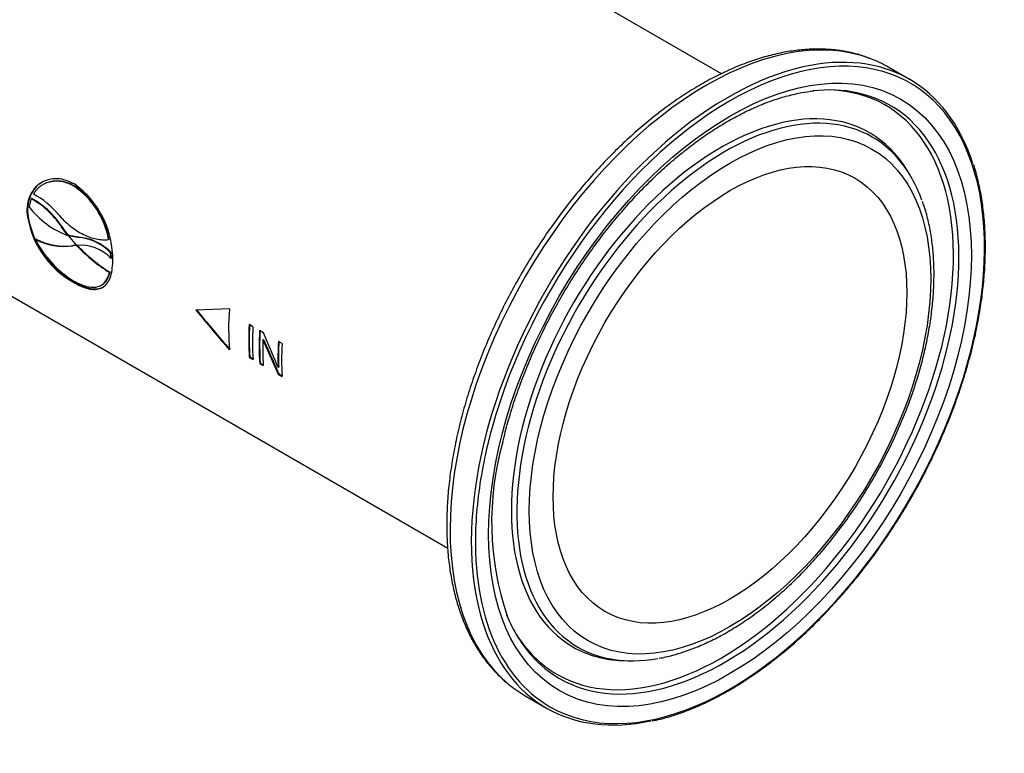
# Paper-space layout 'Invenitec-A4' of a CAD drawing. Header units: millimetres. Extents: x -30 to 265, y -61 to 230.
# Tile 4 of 7: x 212 to 246, y 90 to 116. Entities that reach past the tile are written whole.
import ezdxf

# ---------------------------------------------------------------- set-up
doc = ezdxf.new("R2010")
doc.units = ezdxf.units.MM
doc.layers.add('Default', color=7, linetype='Continuous')
doc.layers.add('FET-15T-15T', color=7, linetype='Continuous')

# ---------------------------------------------------------------- blocks, each defined once
blk = doc.blocks.new('SE5')
at = {"layer": 'FET-15T-15T', "color": 7, "linetype": 'Continuous'}
for p, q in [((267.158, 89.318), (245.692, 101.711)), ((220.836, 94.065), (257.636, 72.818)), ((273.699, 89.121), (272.96, 89.548)), ((273.706, 85.82), (273.622, 85.957)), ((243.63, 85.494), (243.612, 85.486)), ((244.666, 85.405), (244.648, 85.396)), ((243.146, 84.972), (243.074, 84.693)), ((243.163, 84.981), (243.146, 84.972)), ((243.013, 84.538), (242.995, 84.527)), ((244.265, 83.927), (244.248, 83.919)), ((244.432, 83.712), (244.265, 83.927)), ((244.414, 83.703), (244.248, 83.919)), ((244.432, 83.712), (244.414, 83.703)), ((244.452, 83.679), (244.414, 83.703)), ((244.428, 83.686), (244.724, 83.347)), ((244.47, 83.687), (244.432, 83.712)), ((244.47, 83.687), (244.452, 83.679)), ((244.759, 83.623), (244.452, 83.679)), ((244.777, 83.632), (244.47, 83.687)), ((244.777, 83.632), (244.759, 83.623)), ((243.315, 83.562), (243.297, 83.553)), ((244.716, 83.346), (244.591, 83.329)), ((244.609, 83.337), (244.591, 83.329)), ((244.719, 83.353), (244.609, 83.337)), ((244.722, 83.349), (244.716, 83.346)), ((244.736, 83.335), (244.716, 83.346)), ((244.753, 83.344), (244.736, 83.335)), ((244.753, 83.344), (244.747, 83.347)), ((245.855, 83.556), (245.837, 83.548)), ((245.927, 83.101), (245.909, 83.093)), ((245.92, 82.895), (245.909, 83.093)), ((245.938, 82.904), (245.92, 82.895)), ((245.938, 82.904), (245.927, 83.101)), ((245.889, 82.409), (245.871, 82.401)), ((244.666, 82.058), (244.648, 82.043)), ((245.545, 81.942), (245.564, 81.951)), ((250.041, 81.144), (248.878, 81.096)), ((250.862, 80.516), (250.731, 80.592)), ((251.227, 80.306), (251.092, 80.384)), ((251.739, 79.102), (251.227, 80.306)), ((251.225, 80.068), (251.207, 80.058)), ((251.207, 80.058), (251.743, 78.869)), ((251.225, 80.068), (251.761, 78.881)), ((251.875, 79.932), (251.749, 80.005)), ((250.752, 79.464), (250.734, 79.452)), ((250.734, 79.452), (250.865, 79.376)), ((250.752, 79.464), (250.864, 79.399)), ((251.113, 79.255), (251.095, 79.243)), ((251.095, 79.243), (251.222, 79.17)), ((251.113, 79.255), (251.22, 79.193)), ((251.756, 79.113), (251.739, 79.102)), ((251.761, 78.881), (251.743, 78.869)), ((251.743, 78.869), (251.878, 78.791)), ((251.761, 78.881), (251.877, 78.814)), ((263.775, 68.902), (263.937, 68.898)), ((260.335, 67.681), (261.074, 67.254))]:
    blk.add_line(p, q, dxfattribs=at)
for centre, radius, start, end in [((243.015, 83.039), 2.868, 10.2232, 55.2855), ((242.757, 82.868), 3.228, 358.8135, 53.8447), ((243.032, 83.048), 2.868, 10.2174, 55.2818), ((241.67, 82.326), 3.03, 31.717, 60.8482), ((241.687, 82.334), 3.031, 31.72, 60.8478), ((241.953, 82.694), 2.748, 38.8874, 62.4224), ((245.476, 86.51), 3.013, 217.0968, 249.6294), ((246.206, 84.872), 3.229, 186.1284, 241.1641), ((246.22, 84.884), 3.225, 186.1704, 241.1995), ((244.644, 81.862), 1.765, 44.2062, 86.2499), ((244.661, 81.871), 1.765, 44.2075, 86.2473), ((244.313, 85.569), 2.258, 243.2507, 277.0696), ((246.494, 85.168), 3.582, 206.8046, 238.7447), ((244.331, 85.578), 2.257, 243.2456, 277.0637), ((244.873, 81.934), 1.421, 42.5602, 96.0304), ((249.101, 87.481), 6.02, 223.5299, 237.5586), ((249.119, 87.492), 6.022, 223.535, 237.5598), ((284.017, 109.588), 45.238, 219.0359, 221.329), ((284.023, 109.628), 45.249, 219.0741, 221.3647), ((269.308, 73.727), 10.143, 164.1232, 198.7699)]:
    blk.add_arc(centre, radius, start, end, dxfattribs=at)
for centre, major_axis, start_param, end_param in [((266.647, 78.614), (-6.313, -10.934), 3.233397, 6.190475), ((267.457, 78.147), (-6.263, -10.847), 0, 3.891769), ((267.386, 78.188), (-6.313, -10.934), 2.659351, 3.630883), ((266.647, 78.614), (-6.313, -10.934), 3.141593, 3.233397), ((267.386, 78.188), (-6.313, -10.934), 3.630883, 5.801478), ((267.15, 78.324), (-5.714, -9.896), 0, 3.435203), ((267.284, 78.246), (-5.754, -9.966), 3.328242, 3.542022), ((267.457, 78.147), (-6.263, -10.847), 3.891769, 5.134084), ((267.284, 78.246), (-5.754, -9.966), 0, 3.328242), ((267.15, 78.324), (-5.161, -8.94), 2.844212, 6.283185), ((267.284, 78.246), (-5.121, -8.87), 2.928913, 6.283185), ((267.284, 78.246), (-5.121, -8.87), 2.686958, 2.928913), ((267.15, 78.324), (-5.161, -8.94), -3.446442, -3.438973), ((256.75, 84.328), (-4.763, -8.249), -0.874112, -0.689529), ((257.449, 83.925), (-4.763, -8.249), -0.855739, -0.708757), ((257.449, 83.925), (-4.75, -8.227), -0.855739, -0.708757), ((257.581, 83.849), (-4.763, -8.249), -0.855739, -0.708757), ((257.811, 83.716), (-4.763, -8.249), -0.855739, -0.708757), ((257.811, 83.716), (-4.75, -8.227), -0.855739, -0.708757), ((257.937, 83.643), (-4.763, -8.249), -0.824131, -0.708757), ((258.467, 83.337), (-4.763, -8.249), -0.855739, -0.740365), ((258.467, 83.337), (-4.75, -8.227), -0.855739, -0.740365), ((258.594, 83.264), (-4.763, -8.249), -0.855739, -0.708757), ((267.457, 78.147), (-6.263, -10.847), -1.149101, -1.068085), ((267.457, 78.147), (-6.263, -10.847), -1.068085, -0.856193), ((267.457, 78.147), (-6.263, -10.847), 5.426992, 6.283185), ((267.284, 78.246), (-5.754, -9.966), 5.864268, 6.096808), ((267.386, 78.188), (-6.313, -10.934), 5.801478, 6.283185), ((267.15, 78.324), (-5.714, -9.896), 5.987261, 6.283185), ((267.15, 78.324), (-5.161, -8.94), 0, 0.2964), ((267.284, 78.246), (-5.121, -8.87), 0, 0.204905), ((267.284, 78.246), (-5.754, -9.966), 6.096808, 6.283185), ((267.284, 78.246), (-5.121, -8.87), 0.204905, 0.45657), ((267.15, 78.324), (-5.161, -8.94), 0.2964, 0.304849), ((266.647, 78.614), (-6.313, -10.934), 6.190475, 6.283185), ((267.386, 78.188), (-6.313, -10.934), 0, 0.479864)]:
    blk.add_ellipse(centre, major_axis=major_axis, ratio=0.57735, start_param=start_param, end_param=end_param, dxfattribs=at)
for major_axis in [(-5.938, -10.285), (-4.937, -8.551), (4.35, 7.534)]:
    blk.add_ellipse((267.457, 78.147), major_axis=major_axis, ratio=0.57735, dxfattribs=at)
for points, knots in [([(272.316, 89.853), (272.16, 89.909), (271.889, 90.004), (271.413, 90.108), (270.922, 90.167), (270.411, 90.181), (269.886, 90.148), (269.347, 90.07), (268.797, 89.945), (268.239, 89.775), (267.674, 89.56), (267.106, 89.301), (266.536, 89), (265.967, 88.657), (265.401, 88.274), (264.84, 87.853), (264.287, 87.396), (263.744, 86.904), (263.213, 86.38), (262.695, 85.825), (262.193, 85.242), (261.708, 84.633), (261.243, 84), (260.799, 83.347), (260.378, 82.675), (259.981, 81.987), (259.611, 81.286), (259.268, 80.574), (258.954, 79.855), (258.67, 79.13), (258.419, 78.407), (258.191, 77.661), (258.078, 77.209), (258.011, 76.938)], [0, 0, 0, 0, 0.029765, 0.061294, 0.092945, 0.124747, 0.15671, 0.188823, 0.221065, 0.253408, 0.285822, 0.318281, 0.350766, 0.383259, 0.415748, 0.448226, 0.480691, 0.513141, 0.545576, 0.577997, 0.610406, 0.642804, 0.675193, 0.707576, 0.739956, 0.772333, 0.804712, 0.837093, 0.86948, 0.901873, 0.934276, 0.966692, 1, 1, 1, 1]), ([(259.552, 76.501), (259.584, 76.632), (259.662, 76.955), (259.829, 77.547), (260.054, 78.232), (260.311, 78.923), (260.598, 79.61), (260.914, 80.292), (261.258, 80.965), (261.628, 81.626), (262.022, 82.273), (262.439, 82.903), (262.876, 83.512), (263.333, 84.098), (263.806, 84.659), (264.294, 85.192), (264.795, 85.694), (265.305, 86.164), (265.824, 86.6), (266.347, 86.999), (266.874, 87.361), (267.401, 87.683), (267.926, 87.965), (268.447, 88.204), (268.962, 88.402), (269.465, 88.555), (269.946, 88.665), (270.22, 88.7), (270.37, 88.718)], [0, 0, 0, 0, 0.020676, 0.060091, 0.099528, 0.138982, 0.17845, 0.217928, 0.257415, 0.296906, 0.336399, 0.375889, 0.415372, 0.454845, 0.494305, 0.533749, 0.573173, 0.612575, 0.651952, 0.691302, 0.730625, 0.769922, 0.809197, 0.848458, 0.887716, 0.926985, 0.966291, 1, 1, 1, 1]), ([(264.745, 66.804), (264.85, 66.826), (265.107, 66.879), (265.583, 67.023), (266.135, 67.226), (266.696, 67.476), (267.259, 67.768), (267.823, 68.101), (268.385, 68.474), (268.942, 68.885), (269.494, 69.333), (270.037, 69.816), (270.569, 70.332), (271.089, 70.88), (271.594, 71.455), (272.083, 72.058), (272.553, 72.685), (273.003, 73.333), (273.43, 74), (273.834, 74.684), (274.212, 75.382), (274.563, 76.091), (274.886, 76.808), (275.179, 77.531), (275.442, 78.256), (275.673, 78.981), (275.871, 79.703), (276.036, 80.419), (276.166, 81.126), (276.262, 81.822), (276.323, 82.503), (276.348, 83.168), (276.337, 83.813), (276.291, 84.436), (276.21, 85.036), (276.092, 85.6), (275.994, 85.984), (275.935, 86.148), (275.934, 86.151)], [0, 0, 0, 0, 0.015442, 0.044365, 0.073304, 0.102253, 0.131207, 0.160164, 0.189119, 0.218072, 0.247022, 0.275969, 0.304912, 0.333852, 0.36279, 0.391724, 0.420657, 0.449588, 0.478519, 0.507448, 0.536378, 0.565309, 0.59424, 0.623172, 0.652107, 0.681044, 0.709984, 0.738928, 0.767875, 0.796827, 0.825783, 0.854743, 0.883707, 0.912674, 0.941642, 0.970607, 0.999565, 1, 1, 1, 1]), ([(244.662, 85.475), (244.464, 85.581), (244.259, 85.653), (243.865, 85.673), (243.677, 85.628), (243.359, 85.447), (243.226, 85.308), (243.045, 84.964), (243.002, 84.751), (242.995, 84.527)], [0, 0, 0, 0, 0.25, 0.25, 0.5, 0.5, 0.75, 0.75, 1, 1, 1, 1]), ([(243.672, 85.608), (243.626, 85.591), (243.582, 85.571), (243.378, 85.456), (243.246, 85.321), (243.062, 84.973), (243.019, 84.761), (243.013, 84.538)], [0.4344283, 0.4344283, 0.4344283, 0.4344283, 0.5, 0.5, 0.75, 0.75, 1, 1, 1, 1]), ([(244.648, 85.396), (244.614, 85.415), (244.58, 85.434), (244.512, 85.467), (244.477, 85.482), (244.375, 85.521), (244.306, 85.542), (244.169, 85.569), (244.1, 85.577), (243.966, 85.578), (243.901, 85.572), (243.711, 85.536), (243.591, 85.485), (243.436, 85.377), (243.388, 85.335), (243.322, 85.264), (243.301, 85.239), (243.262, 85.186), (243.243, 85.158), (243.225, 85.13)], [0, 0, 0, 0, 0.0625, 0.0625, 0.125, 0.125, 0.25, 0.25, 0.375, 0.375, 0.5, 0.5, 0.75, 0.75, 0.875, 0.875, 0.9375, 0.9375, 1, 1, 1, 1]), ([(244.666, 85.405), (244.632, 85.423), (244.598, 85.442), (244.529, 85.476), (244.495, 85.49), (244.392, 85.53), (244.324, 85.55), (244.186, 85.578), (244.117, 85.585), (243.984, 85.587), (243.918, 85.581), (243.777, 85.554), (243.701, 85.528), (243.63, 85.494)], [0, 0, 0, 0, 0.0625, 0.0625, 0.125, 0.125, 0.25, 0.25, 0.375, 0.375, 0.5, 0.5, 0.6553678, 0.6553678, 0.6553678, 0.6553678]), ([(264.992, 68.989), (265.03, 68.995), (265.217, 69.023), (265.599, 69.124), (266.102, 69.289), (266.616, 69.503), (267.132, 69.76), (267.647, 70.059), (268.16, 70.398), (268.667, 70.775), (269.166, 71.189), (269.656, 71.638), (270.133, 72.118), (270.595, 72.629), (271.041, 73.166), (271.468, 73.728), (271.875, 74.312), (272.259, 74.916), (272.618, 75.535), (272.952, 76.168), (273.257, 76.811), (273.534, 77.461), (273.78, 78.116), (273.994, 78.772), (274.175, 79.425), (274.323, 80.074), (274.435, 80.715), (274.513, 81.344), (274.554, 81.96), (274.559, 82.559), (274.528, 83.137), (274.46, 83.695), (274.354, 84.22), (274.246, 84.624), (274.171, 84.818), (274.15, 84.873)], [0, 0, 0, 0, 0.006586, 0.038076, 0.069692, 0.101395, 0.133148, 0.164924, 0.196702, 0.228467, 0.260216, 0.291945, 0.323655, 0.355347, 0.387023, 0.418687, 0.450341, 0.481989, 0.513634, 0.545281, 0.576932, 0.608589, 0.640257, 0.67194, 0.70364, 0.735362, 0.767107, 0.798878, 0.830675, 0.862497, 0.894338, 0.926189, 0.958025, 0.989819, 1, 1, 1, 1]), ([(244.092, 84.42), (244.126, 84.382), (244.16, 84.344), (244.229, 84.272), (244.264, 84.237), (244.37, 84.135), (244.442, 84.072), (244.664, 83.896), (244.814, 83.801), (245.039, 83.69), (245.114, 83.658), (245.264, 83.606), (245.338, 83.585), (245.484, 83.556), (245.556, 83.546), (245.662, 83.54), (245.698, 83.539), (245.768, 83.542), (245.802, 83.545), (245.837, 83.548)], [0, 0, 0, 0, 0.0625, 0.0625, 0.125, 0.125, 0.25, 0.25, 0.5, 0.5, 0.625, 0.625, 0.75, 0.75, 0.875, 0.875, 0.9375, 0.9375, 1, 1, 1, 1]), ([(244.648, 82.043), (244.844, 81.936), (245.033, 81.855), (245.365, 81.8), (245.511, 81.82), (245.742, 81.951), (245.833, 82.066), (245.953, 82.375), (245.978, 82.578), (245.985, 82.801)], [0, 0, 0, 0, 0.25, 0.25, 0.5, 0.5, 0.75, 0.75, 1, 1, 1, 1]), ([(244.635, 82.107), (244.673, 82.085), (244.711, 82.064), (244.786, 82.026), (244.823, 82.009), (244.931, 81.963), (245.001, 81.938), (245.137, 81.903), (245.202, 81.893), (245.323, 81.888), (245.381, 81.892), (245.488, 81.916), (245.538, 81.936), (245.629, 81.99), (245.669, 82.024), (245.742, 82.107), (245.775, 82.157), (245.816, 82.24), (245.829, 82.27), (245.852, 82.333), (245.861, 82.367), (245.871, 82.401)], [0, 0, 0, 0, 0.0625, 0.0625, 0.125, 0.125, 0.25, 0.25, 0.375, 0.375, 0.5, 0.5, 0.625, 0.625, 0.75, 0.75, 0.875, 0.875, 0.9375, 0.9375, 1, 1, 1, 1]), ([(245.564, 81.951), (245.577, 81.958), (245.589, 81.964), (245.647, 81.999), (245.687, 82.033), (245.76, 82.116), (245.793, 82.165), (245.834, 82.249), (245.847, 82.279), (245.869, 82.342), (245.879, 82.375), (245.889, 82.409)], [0.5912905, 0.5912905, 0.5912905, 0.5912905, 0.625, 0.625, 0.75, 0.75, 0.875, 0.875, 0.9375, 0.9375, 1, 1, 1, 1]), ([(244.666, 82.058), (244.861, 81.95), (245.048, 81.87), (245.379, 81.814), (245.522, 81.831), (245.66, 81.908), (245.678, 81.919), (245.696, 81.932)], [0, 0, 0, 0, 0.25, 0.25, 0.5, 0.5, 0.5401057, 0.5401057, 0.5401057, 0.5401057]), ([(258.011, 76.938), (257.98, 76.799), (257.902, 76.458), (257.787, 75.843), (257.689, 75.147), (257.625, 74.458), (257.598, 73.786), (257.607, 73.133), (257.652, 72.5), (257.734, 71.891), (257.853, 71.308), (258.007, 70.754), (258.197, 70.231), (258.422, 69.741), (258.68, 69.288), (258.971, 68.871), (259.291, 68.5), (259.559, 68.234), (259.709, 68.12), (259.745, 68.093)], [0, 0, 0, 0, 0.033515, 0.097079, 0.160683, 0.224326, 0.288005, 0.351718, 0.415454, 0.479195, 0.542909, 0.606559, 0.670095, 0.733458, 0.796585, 0.859422, 0.921931, 0.984112, 1, 1, 1, 1])]:
    blk.add_open_spline(points, degree=3, knots=knots, dxfattribs=at)

psp = doc.layouts.new('Invenitec-A4')

# ---------------------------------------------------------------- block references
at = {"layer": 'Default'}
psp.add_blockref('SE5', (-30.5323, 24.4337), dxfattribs=at)

doc.saveas('drawing.dxf')
